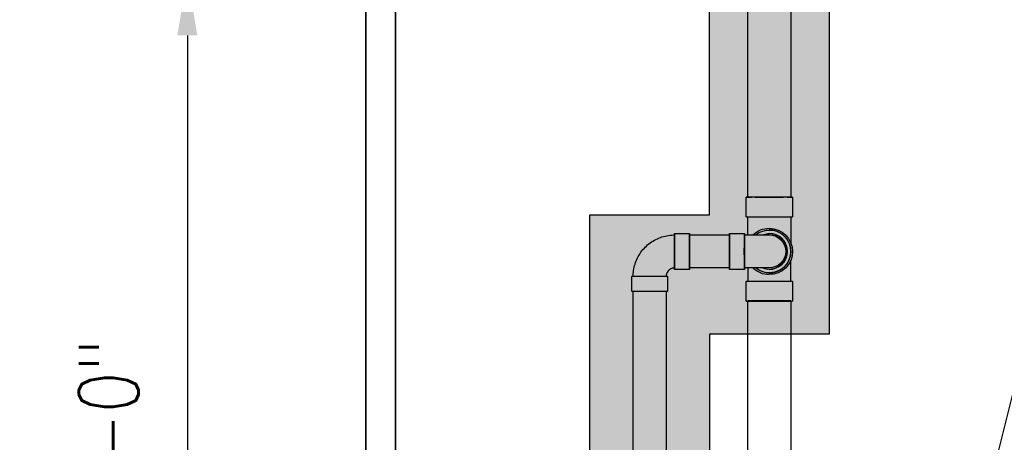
# Model space of a CAD drawing. Header units: inches. Extents: x -11997 to 19746, y -923 to 3129.
# Tile 20 of 25: x 474 to 671, y -438 to -353. Entities that reach past the tile are written whole.
import ezdxf
from ezdxf import colors
from ezdxf.entities.mleader import LeaderData, LeaderLine
from ezdxf.math import Vec2, Vec3

# ---------------------------------------------------------------- set-up
doc = ezdxf.new("R2010")
doc.units = ezdxf.units.IN
doc.header["$MEASUREMENT"] = 0
for name, color, linetype in [('A-DETL-THIN', 151, 'Continuous'), ('P-PIPE', 3, 'Continuous'), ('S-ANNO-DIMS', 1, 'Continuous'), ('S-ANNO-NOTE', 2, 'Continuous')]:
    doc.layers.add(name, color=color, linetype=linetype)
doc.layers.add('A-WALL-PATT', color=9, linetype='Continuous', true_color=0x808080)
doc.styles.add('Annotative', font='romans.shx', dxfattribs={"width": 0.8, "height": 0.125})
doc.dimstyles.new('Annotative', dxfattribs={"dimscale": 0, "dimtxt": 0.125, "dimasz": 0.125, "dimexe": 0.18, "dimexo": 0.0625, "dimgap": 0.09, "dimtad": 1, "dimdec": 3, "dimzin": 3, "dimdsep": 46, "dimlunit": 4, "dimtxsty": 'Annotative', "dimcen": 0.09, "dimclrt": 2, "dimazin": 2, "dimtfac": 1, "dimtdec": 3, "dimtmove": 0, "dimatfit": 0, "dimfxl": 1, "dimtfill": 1, "dimfrac": 2, "dimtolj": 1, "dimtzin": 0, "dimarcsym": 0})
pattern_1 = [(228.0127875, (-816.34173, -1536.20594), (-8, -9), [0.134536, -13.31908805]), (184.9697407, (-816.43173, -1536.305937), (12, 1), [0.230868, -22.85592476]), (132.510447, (-816.66173, -1536.32594), (10, -11), [0.162788, -16.1160326]), (267.273689, (-817.05173, -1536.575937), (1, 20), [0.210238, -20.81355804]), (292.8336542, (-817.06173, -1536.785937), (-5, 12), [0.206155, -20.40937313]), (357.273689, (-816.98173, -1536.975937), (-20, 1), [0.210238, -20.81355804]), (37.6942405, (-816.77173, -1536.985937), (-13, -10), [0.278029, -27.52484855]), (72.2553284, (-816.55173, -1536.815937), (7, 22), [0.262488, -25.9863215]), (121.4295656, (-816.47173, -1536.565937), (-8, 13), [0.21095, -20.8840731]), (175.2363583, (-816.58173, -1536.38594), (11, -1), [0.240832, -11.80076258]), (222.3974378, (-816.82173, -1536.365937), (-12, -11), [0.311448, -30.833375]), (138.814075, (-816.06173, -1536.58594), (-7, 6), [0.106301, -10.5238448]), (171.4692344, (-816.14173, -1536.515937), (13, -2), [0.202237, -20.0215114]), (225, (-816.3417, -1536.48594), (-1e-16, -1), [0.141421, -1.27279256]), (203.1985905, (-816.41173, -1536.36594), (5, 2), [0.076158, -7.5396151]), (291.8014095, (-816.48173, -1536.39594), (-1, 3), [0.107703, -5.2774618]), (30.9637565, (-816.44173, -1536.49594), (3, 2), [0.174929, -5.6560229]), (161.565051, (-816.29173, -1536.40594), (2, -1), [0.126491, -3.03578666]), (16.3895403, (-817.06173, -1536.395937), (10, 3), [0.1772, -17.54284515]), (70.346176, (-816.89173, -1536.34594), (-4, -11), [0.148661, -14.71740775]), (293.1985905, (-816.29173, -1536.20594), (-2, 5), [0.152315, -7.4634581]), (343.6104597, (-816.23173, -1536.345937), (-10, 3), [0.1772, -17.54284515]), (339.443955, (-817.06173, -1537.01594), (-5, 2), [0.17088, -8.37312375]), (294.7751406, (-816.90173, -1537.07594), (-5, 11), [0.143178, -14.17464306]), (66.8014095, (-816.28173, -1537.20594), (2, 5), [0.152315, -7.4634581]), (17.3540246, (-816.22173, -1537.065937), (-13, -4), [0.167631, -16.5954236]), (69.443955, (-816.77173, -1537.20594), (-2, -5), [0.08544, -8.45856375]), (101.309932, (-816.34173, -1537.20594), (-1, 4), [0.05099, -5.0480295]), (165.963757, (-816.35173, -1537.15594), (3, -1), [0.206155, -3.91695063]), (186.009006, (-816.55173, -1537.105937), (10, 1), [0.19105, -18.91392317]), (303.690068, (-816.44173, -1536.58594), (-1, 2), [0.144222, -3.46132928]), (353.1572266, (-816.36173, -1536.705937), (17, -2), [0.251794, -24.92756262]), (60.945396, (-816.11173, -1536.73594), (-4, -7), [0.102956, -10.19267414]), (90, (-816.0617, -1536.6459), (-1, 1), [0.06, -0.94]), (120.256437, (-816.57173, -1537.07594), (4, -7), [0.138924, -13.75352]), (48.0127875, (-816.64173, -1536.95594), (8, 9), [0.269072, -13.18455205]), (0, (-816.4617, -1536.7559), (1, 1), [0.26, -0.74]), (325.3048465, (-816.20173, -1536.75594), (10, -7), [0.158114, -15.6532743]), (254.054604, (-816.07173, -1536.84594), (-1, -4), [0.145602, -7.1345079]), (207.6459754, (-816.11173, -1536.985937), (-19, -10), [0.237065, -23.4694742]), (175.4260787, (-816.32173, -1537.095937), (-13, 1), [0.250799, -24.8290734])]

# ---------------------------------------------------------------- blocks, each defined once
blk = doc.blocks.new('Bend - PVC - Sch 40 - DWV_USACE - Standard-1141580-00_SP_Foundation Drainage Plan-TO FDN_DOC')
at = {"layer": 'P-PIPE'}
for p, q in [((196.42, 1131.78), (196.42, 1127.78)), ((205.73, 1127.78), (205.73, 1131.78))]:
    blk.add_line(p, q, dxfattribs=at)
at = {"layer": 'P-PIPE', "flags": 128}
for points in [[(196.76, 1137.78), (196.77, 1137.95), (196.78, 1138.13), (196.8, 1138.3), (196.82, 1138.47), (196.85, 1138.64), (196.89, 1138.81), (196.93, 1138.97), (196.98, 1139.14), (197.04, 1139.3), (197.11, 1139.46), (197.18, 1139.62), (197.25, 1139.77), (197.34, 1139.92), (197.42, 1140.07), (197.52, 1140.22), (197.62, 1140.36), (197.73, 1140.49), (197.84, 1140.62), (197.95, 1140.75), (198.07, 1140.87), (198.2, 1140.99), (198.33, 1141.1), (198.47, 1141.21), (198.61, 1141.31), (198.75, 1141.41), (198.9, 1141.5), (199.05, 1141.58), (199.2, 1141.66), (199.36, 1141.73), (199.52, 1141.8), (199.68, 1141.86), (199.84, 1141.91), (200.01, 1141.96), (200.18, 1142), (200.35, 1142.03), (200.52, 1142.06), (200.69, 1142.07), (200.86, 1142.09), (201.03, 1142.09), (201.08, 1142.09)], [(201.08, 1133.47), (200.9, 1133.47), (200.73, 1133.48), (200.56, 1133.5), (200.39, 1133.52), (200.22, 1133.55), (200.05, 1133.59), (199.88, 1133.64), (199.72, 1133.69), (199.56, 1133.74), (199.4, 1133.81), (199.24, 1133.88), (199.08, 1133.95), (198.93, 1134.04), (198.79, 1134.13), (198.64, 1134.22), (198.5, 1134.32), (198.36, 1134.43), (198.23, 1134.54), (198.11, 1134.65), (197.98, 1134.78), (197.87, 1134.9), (197.75, 1135.03), (197.65, 1135.17), (197.54, 1135.31), (197.45, 1135.45), (197.36, 1135.6), (197.27, 1135.75), (197.2, 1135.9), (197.12, 1136.06), (197.06, 1136.22), (197, 1136.38), (196.95, 1136.54), (196.9, 1136.71), (196.86, 1136.88), (196.83, 1137.05), (196.8, 1137.22), (196.78, 1137.39), (196.77, 1137.56), (196.77, 1137.73), (196.76, 1137.78)], [(196.76, 1131.78), (196.76, 1132.02), (196.76, 1132.27), (196.76, 1132.51), (196.76, 1132.75), (196.76, 1132.98), (196.76, 1133.22), (196.76, 1133.45), (196.76, 1133.68), (196.76, 1133.91), (196.76, 1134.14), (196.76, 1134.36), (196.76, 1134.57), (196.76, 1134.78), (196.76, 1134.99), (196.76, 1135.19), (196.76, 1135.39), (196.76, 1135.58), (196.76, 1135.76), (196.76, 1136.03)], [(205.39, 1134.47), (205.39, 1133.45), (205.39, 1133.22), (205.39, 1132.98), (205.39, 1132.75), (205.39, 1132.51), (205.39, 1132.27), (205.39, 1132.02), (205.39, 1131.78), (205.39, 1131.78)]]:
    blk.add_lwpolyline(points, dxfattribs=at)
at = {"layer": 'P-PIPE'}
for radius, start, end in [(4.66, 89.98, 269.98), (4.66, 89.98, 269.98), (4.31, 50.185, 309.815), (4.66, 45.359, 89.98), (4.66, 67.6903, 89.98), (4.66, 269.98, 314.641), (4.66, 269.98, 292.1312)]:
    blk.add_arc((201.08, 1137.78), radius, start, end, dxfattribs=at)
for centre, major_axis, start_param, end_param in [((201.08, 1131.78), (-4.66, 0), 4.712389, 7.853982), ((201.08, 1131.78), (-4.31, 0), 4.712389, 7.853982), ((201.08, 1131.78), (-4.66, 0), 1.570796, 4.712389), ((201.08, 1131.78), (-4.31, 0), 1.570796, 4.712389), ((201.07, 1127.78), (-4.66, 0), 4.712389, 7.853982), ((201.07, 1127.78), (-4.66, 0), 1.570796, 4.712389)]:
    blk.add_ellipse(centre, major_axis=major_axis, ratio=0.010271, start_param=start_param, end_param=end_param, dxfattribs=at)
blk = doc.blocks.new('Bend - PVC - Sch 40 - DWV_USACE - Standard-1148482-00_SP_Foundation Drainage Plan-TO FDN_DOC')
at = {"layer": 'P-PIPE'}
for p, q in [((219.08, 1141.38), (216.08, 1141.38)), ((216.08, 1134.17), (219.08, 1134.17)), ((220.47, 1132.78), (220.47, 1129.78)), ((227.68, 1129.78), (227.68, 1132.78))]:
    blk.add_line(p, q, dxfattribs=at)
at = {"layer": 'P-PIPE', "flags": 128}
for points in [[(227.35, 1133.62), (227.31, 1133.95), (227.25, 1134.28), (227.19, 1134.61), (227.11, 1134.93), (227.01, 1135.25), (226.91, 1135.56), (226.79, 1135.87), (226.66, 1136.18), (226.52, 1136.48), (226.37, 1136.78), (226.2, 1137.06), (226.02, 1137.35), (225.84, 1137.62), (225.64, 1137.89), (225.43, 1138.14), (225.21, 1138.39), (224.98, 1138.63), (224.74, 1138.87), (224.49, 1139.09), (224.23, 1139.3), (223.97, 1139.5), (223.7, 1139.69), (223.42, 1139.87), (223.13, 1140.04), (222.84, 1140.19), (222.54, 1140.34), (222.23, 1140.47), (221.92, 1140.59), (221.61, 1140.7), (221.29, 1140.79), (220.97, 1140.87), (220.64, 1140.94), (220.31, 1141), (219.98, 1141.04), (219.65, 1141.07), (219.32, 1141.09), (219.08, 1141.09)], [(219.08, 1134.47), (219.14, 1134.47), (219.21, 1134.46), (219.28, 1134.45), (219.35, 1134.45), (219.41, 1134.43), (219.48, 1134.42), (219.54, 1134.4), (219.61, 1134.38), (219.67, 1134.36), (219.73, 1134.33), (219.8, 1134.31), (219.86, 1134.28), (219.92, 1134.24), (219.97, 1134.21), (220.03, 1134.17), (220.09, 1134.13), (220.14, 1134.09), (220.19, 1134.05), (220.24, 1134), (220.29, 1133.95), (220.33, 1133.91), (220.38, 1133.85), (220.42, 1133.8), (220.46, 1133.75), (220.5, 1133.69), (220.53, 1133.63), (220.57, 1133.57), (220.6, 1133.51), (220.62, 1133.45), (220.65, 1133.39), (220.67, 1133.33), (220.69, 1133.26), (220.71, 1133.2), (220.73, 1133.13), (220.74, 1133.07), (220.75, 1133), (220.76, 1132.95)], [(220.76, 1132.95), (220.76, 1132.88), (220.76, 1132.82), (220.76, 1132.78)], [(227.39, 1132.78), (227.38, 1133.11), (227.36, 1133.44), (227.35, 1133.62)]]:
    blk.add_lwpolyline(points, dxfattribs=at)
at = {"layer": 'P-PIPE'}
for centre, major_axis, ratio, start_param, end_param in [((216.08, 1137.78), (0, 3.6), 0.001061, 0, 3.131176), ((216.08, 1137.78), (0, 3.6), 0.001061, 3.141593, 6.272769), ((219.08, 1137.78), (0, 3.6), 0.001061, 0, 3.131176), ((219.08, 1137.78), (0, 3.31), 0.001061, 6.272769, 9.414362), ((219.08, 1137.78), (0, 3.6), 0.001061, 3.141593, 6.272769), ((219.08, 1137.78), (0, 3.31), 0.001061, 3.131176, 6.272769), ((224.08, 1132.78), (3.6, 0), 0.010416, 0.001061, 3.141593), ((224.08, 1132.78), (3.6, 0), 0.010416, 3.142653, 6.283185), ((224.08, 1132.78), (3.31, 0), 0.010416, 0.001061, 3.141593), ((224.08, 1132.78), (3.31, 0), 0.010416, 3.142653, 6.283185), ((224.08, 1129.78), (-3.6, 0), 0.010416, 3.142653, 6.283185), ((224.08, 1129.78), (-3.6, 0), 0.010416, 0.001061, 3.141593)]:
    blk.add_ellipse(centre, major_axis=major_axis, ratio=ratio, start_param=start_param, end_param=end_param, dxfattribs=at)
blk = doc.blocks.new('Bend - PVC - Sch 40 - DWV_USACE - Standard-1148485-00_SP_Foundation Drainage Plan-TO FDN_DOC')
at = {"layer": 'P-PIPE'}
for p, q in [((209.08, 1141.38), (206.08, 1141.38)), ((206.08, 1134.17), (209.08, 1134.17))]:
    blk.add_line(p, q, dxfattribs=at)
at = {"layer": 'P-PIPE', "flags": 128}
for points in [[(206.08, 1141.09), (205.88, 1141.09), (205.68, 1141.09), (205.48, 1141.09), (205.28, 1141.09), (205.08, 1141.09), (204.89, 1141.09), (204.69, 1141.09), (204.5, 1141.09), (204.31, 1141.09), (204.13, 1141.09), (203.95, 1141.09), (203.77, 1141.09), (203.59, 1141.09), (203.42, 1141.09), (203.25, 1141.09), (203.09, 1141.09), (202.93, 1141.09), (202.78, 1141.09), (202.63, 1141.09), (202.49, 1141.09), (202.35, 1141.09), (202.22, 1141.09), (202.1, 1141.09), (201.98, 1141.09), (201.87, 1141.09), (201.76, 1141.09), (201.67, 1141.09), (201.58, 1141.09), (201.49, 1141.09), (201.42, 1141.09), (201.35, 1141.09), (201.29, 1141.09), (201.23, 1141.09), (201.19, 1141.09), (201.15, 1141.09), (201.12, 1141.09), (201.1, 1141.09), (201.08, 1141.09), (201.08, 1141.09), (201.08, 1141.09)], [(201.08, 1134.47), (201.08, 1134.47), (201.09, 1134.47), (201.11, 1134.47), (201.14, 1134.47), (201.18, 1134.47), (201.22, 1134.47), (201.27, 1134.47), (201.33, 1134.47), (201.4, 1134.47), (201.47, 1134.47), (201.55, 1134.47), (201.64, 1134.47), (201.74, 1134.47), (201.84, 1134.47), (201.95, 1134.47), (202.07, 1134.47), (202.19, 1134.47), (202.32, 1134.47), (202.45, 1134.47), (202.6, 1134.47), (202.74, 1134.47), (202.89, 1134.47), (203.05, 1134.47), (203.21, 1134.47), (203.38, 1134.47), (203.55, 1134.47), (203.72, 1134.47), (203.9, 1134.47), (204.08, 1134.47), (204.27, 1134.47), (204.46, 1134.47), (204.65, 1134.47), (204.84, 1134.47), (205.04, 1134.47), (205.23, 1134.47), (205.43, 1134.47), (205.63, 1134.47), (205.83, 1134.47), (206.03, 1134.47), (206.08, 1134.47)]]:
    blk.add_lwpolyline(points, dxfattribs=at)
at = {"layer": 'P-PIPE'}
for radius, start, end in [(3.6, 90, 270), (3.6, 66.7789, 293.2211), (3.31, 90, 270)]:
    blk.add_arc((201.08, 1137.78), radius, start, end, dxfattribs=at)
for centre, major_axis, start_param, end_param in [((206.08, 1137.78), (0, 3.6), 4.712389, 7.853982), ((206.08, 1137.78), (0, 3.31), 4.712389, 7.853982), ((209.08, 1137.78), (0, 3.6), 4.712389, 7.853982), ((206.08, 1137.78), (0, 3.6), 1.570796, 4.712389), ((206.08, 1137.78), (0, 3.31), 1.570796, 4.712389), ((209.08, 1137.78), (0, 3.6), 1.570796, 4.712389)]:
    blk.add_ellipse(centre, major_axis=major_axis, ratio=0.001061, start_param=start_param, end_param=end_param, dxfattribs=at)
blk = doc.blocks.new('Mechanical_Box_H_rvt-1-00_SP_Foundation Drainage Plan-TO FDN_DOC')
at = {"layer": 'A-DETL-THIN'}
for p, q in [((1366.08, 905.21), (1366.08, 1481.16)), ((1366.08, 1481.16), (1366.08, 905.21)), ((1360.08, 1475.16), (1360.08, 905.21)), ((1360.08, 905.21), (1360.08, 1475.16))]:
    blk.add_line(p, q, dxfattribs=at)
at = {"layer": 'P-PIPE'}
for p, q in [((1436.76, 1148.68), (1436.76, 1186.23)), ((1445.39, 1186.23), (1445.39, 1148.68)), ((1436.44, 1144.7), (1436.44, 1148.68)), ((1445.71, 1148.68), (1445.71, 1144.7)), ((1425.08, 1141.09), (1433.08, 1141.09)), ((1433.08, 1134.47), (1425.08, 1134.47)), ((1413.76, 1004.68), (1413.76, 1129.78)), ((1420.39, 1129.78), (1420.39, 1004.8)), ((1436.81, 1007.11), (1436.77, 1127.88)), ((1445.39, 1127.88), (1445.44, 1007.11))]:
    blk.add_line(p, q, dxfattribs=at)
at = {"layer": 'P-PIPE', "flags": 128}
for points in [[(1436.74, 1141.09), (1436.74, 1141.48), (1436.74, 1141.73), (1436.74, 1141.98), (1436.74, 1142.24), (1436.74, 1142.5), (1436.74, 1142.77), (1436.74, 1143.04), (1436.74, 1143.31), (1436.74, 1143.59), (1436.74, 1143.86), (1436.74, 1144.14), (1436.74, 1144.42), (1436.74, 1144.7), (1436.74, 1144.7)], [(1445.42, 1144.7), (1445.42, 1144.42), (1445.42, 1144.14), (1445.42, 1143.86), (1445.42, 1143.59), (1445.42, 1143.31), (1445.42, 1143.04), (1445.42, 1142.77), (1445.42, 1142.51), (1445.42, 1142.24), (1445.42, 1141.98), (1445.42, 1141.73), (1445.42, 1141.48), (1445.42, 1141.24), (1445.42, 1141), (1445.42, 1140.77), (1445.42, 1140.54), (1445.42, 1140.32), (1445.42, 1140.11), (1445.42, 1139.9), (1445.42, 1139.47)]]:
    blk.add_lwpolyline(points, dxfattribs=at)
at = {"layer": 'P-PIPE'}
blk.add_arc((1441.08, 1137.78), 3.6, 270, 90, dxfattribs=at)
blk.add_arc((1441.08, 1137.78), 3.6, 270, 90, dxfattribs=at)
at = {"layer": 'P-PIPE', "extrusion": (0, 0, -1)}
for centre, major_axis, ratio, start_param, end_param in [((1441.08, 1148.68), (4.63, 0), 0.010399, 1.570796, 4.712389), ((1441.08, 1148.68), (4.31, 0), 0.010399, 3.141593, 4.712389), ((1441.08, 1148.68), (-4.31, 0), 0.010399, 4.712389, 6.283185), ((1441.08, 1148.68), (-4.63, 0), 0.010399, 1.570796, 4.712389), ((1441.08, 1148.68), (4.31, 0), 0.010399, 4.712389, 6.283185), ((1441.08, 1148.68), (-4.31, 0), 0.010399, 3.141593, 4.712389), ((1441.08, 1144.7), (-4.63, 0), 0.010399, 4.712389, 7.853982), ((1441.08, 1144.7), (-4.34, 0), 0.010399, 4.712389, 7.853982), ((1441.08, 1144.7), (4.63, 0), 0.010399, 4.712389, 7.853982), ((1441.08, 1144.7), (-4.34, 0), 0.010399, 1.570796, 4.712389), ((1425.08, 1137.78), (0, 3.31), 0.001061, 4.712389, 6.283185), ((1425.08, 1137.78), (0, 3.31), 0.001061, 0, 1.570796), ((1433.08, 1137.78), (0, 3.31), 0.001061, 4.712389, 6.283185), ((1433.08, 1137.78), (0, 3.31), 0.001061, 0, 1.570796), ((1425.08, 1137.78), (0, 3.31), 0.001061, 3.141593, 4.712389), ((1425.08, 1137.78), (0, 3.31), 0.001061, 1.570796, 3.141593), ((1433.08, 1137.78), (0, 3.31), 0.001061, 3.141593, 4.712389), ((1433.08, 1137.78), (0, 3.31), 0.001061, 1.570796, 3.141593), ((1417.08, 1129.78), (-3.31, 0), 0.010416, 0, 1.570796), ((1417.08, 1129.78), (-3.31, 0), 0.010416, 4.712389, 6.283185), ((1417.08, 1129.78), (-3.31, 0), 0.010416, 1.570796, 3.141593), ((1417.08, 1129.78), (-3.31, 0), 0.010416, 3.141593, 4.712389), ((1441.08, 1127.88), (4.31, 0), 0.010271, 3.141593, 4.712389), ((1441.08, 1127.88), (4.31, 0), 0.010271, 1.570796, 3.141593), ((1441.08, 1127.88), (4.31, 0), 0.010271, 4.712389, 6.283185), ((1441.08, 1127.88), (4.31, 0), 0.010271, 0, 1.570796)]:
    blk.add_ellipse(centre, major_axis=major_axis, ratio=ratio, start_param=start_param, end_param=end_param, dxfattribs=at)
at = {"layer": 'P-PIPE', "color": 3, "lineweight": 9, "xscale": -1}
for name, p in [('Bend - PVC - Sch 40 - DWV_USACE - Standard-1141580-00_SP_Foundation Drainage Plan-TO FDN_DOC', (1642.15, 0)), ('Bend - PVC - Sch 40 - DWV_USACE - Standard-1148482-00_SP_Foundation Drainage Plan-TO FDN_DOC', (1641.15, 0)), ('Bend - PVC - Sch 40 - DWV_USACE - Standard-1148485-00_SP_Foundation Drainage Plan-TO FDN_DOC', (1642.15, 0))]:
    blk.add_blockref(name, p, dxfattribs=at)
blk = doc.blocks.new('*D32')
at = {"layer": 'Defpoints', "color": 0, "transparency": 16777216}
for p in [(531.46, -344.05), (507.24, -536.05), (537.53, -536.05)]:
    blk.add_point(p, dxfattribs=at)
at = {"layer": 'S-ANNO-DIMS', "color": 0, "lineweight": -2, "transparency": 16777216}
for p, q in [((525.46, -344.05), (489.96, -344.05)), ((507.24, -356.05), (507.24, -524.05)), ((531.53, -536.05), (489.96, -536.05))]:
    blk.add_line(p, q, dxfattribs=at)
at = {"layer": 'S-ANNO-DIMS', "color": 0, "transparency": 16777216}
for points in [[(505.24, -356.05), (509.24, -356.05), (507.24, -344.05)], [(505.24, -524.05), (509.24, -524.05), (507.24, -536.05)]]:
    blk.add_solid(points, dxfattribs=at)
at = {"layer": 'S-ANNO-DIMS', "color": 2, "lineweight": -3, "transparency": 16777216, "insert": (491.46, -440.05), "char_height": 12, "attachment_point": 5, "rotation": 90, "style": 'Annotative', "bg_fill": 3, "box_fill_scale": 1.25, "bg_fill_color": 256, "bg_fill_true_color": 13158600, "bg_fill_transparency": 0}
blk.add_mtext('\\A1;16\'-0"', dxfattribs=at)

msp = doc.modelspace()

# ---------------------------------------------------------------- hatches: boundary and pattern name
at = {"layer": 'A-WALL-PATT', "lineweight": -3}
h = msp.add_hatch(dxfattribs=at)
h.set_pattern_fill('GRAVEL', color=8)
h.set_pattern_definition(pattern_1)
h.paths.add_polyline_path([(956.3516, -686), (654.0157, -686), (654.0157, -606), (588.0157, -606), (588.0157, -392.0482), (612.0157, -392.0482), (612.0157, 0), (-611.9843, 0), (-611.9843, -392.0482), (-587.9843, -392.0482), (-587.9843, -606), (-653.9843, -606), (-653.9843, -686), (-956.3516, -686), (-956.3516, -662), (-677.9843, -662), (-677.9843, -582), (-611.9843, -582), (-611.9843, -416), (-635.9843, -416), (-635.9843, 23.9518), (636.0157, 23.9518), (636.0157, -416.0482), (612.0157, -416.0482), (612.0157, -582), (678.0157, -582), (678.0157, -662), (956.3516, -662)])
at = {"layer": 'A-WALL-PATT', "lineweight": -3, "transparency": 33554559}
h = msp.add_hatch(dxfattribs=at)
h.set_pattern_fill('GRAVEL', color=8, style=0)
h.set_pattern_definition(pattern_1)
h.paths.add_polyline_path([(956.3516, -686), (654.0157, -686), (654.0157, -606), (588.0157, -606), (588.0157, -392.0482), (612.0157, -392.0482), (612.0157, 0), (-611.9843, 0), (-611.9843, -392.0482), (-587.9843, -392.0482), (-587.9843, -606), (-653.9843, -606), (-653.9843, -686), (-956.3516, -686), (-956.3516, -662), (-677.9843, -662), (-677.9843, -582), (-611.9843, -582), (-611.9843, -416), (-635.9843, -416), (-635.9843, 23.9518), (636.0157, 23.9518), (636.0157, -416.0482), (612.0157, -416.0482), (612.0157, -582), (678.0157, -582), (678.0157, -662), (956.3516, -662)])
h = msp.add_hatch(dxfattribs=at)
h.set_pattern_fill('AR-SAND', color=8, scale=4)
h.set_pattern_definition([(37.5, (-817.062, -1537.206), (-0.251973, 7.707295), [0, -6.08, 0, -6.8, 0, -6.5]), (7.5, (-817.062, -1537.206), (7.079107, 11.288584), [0, -3.28, 0, -5.48, 0, -2.1]), (327.5, (-821.982, -1537.206), (12.456567, 0.022636), [0, -2, 0, -7.2, 0, -9.4]), (317.5, (-821.982, -1537.206), (12.024506, 3.5107), [0, -1, 0, -4.72, 0, -5.4])])
h.paths.add_polyline_path([(956.3516, -686), (654.0157, -686), (654.0157, -606), (588.0157, -606), (588.0157, -392.0482), (612.0157, -392.0482), (612.0157, 0), (-611.9843, 0), (-611.9843, -392.0482), (-587.9843, -392.0482), (-587.9843, -606), (-653.9843, -606), (-653.9843, -686), (-956.3516, -686), (-956.3516, -662), (-677.9843, -662), (-677.9843, -582), (-611.9843, -582), (-611.9843, -416), (-635.9843, -416), (-635.9843, 23.9518), (636.0157, 23.9518), (636.0157, -416.0482), (612.0157, -416.0482), (612.0157, -582), (678.0157, -582), (678.0157, -662), (956.3516, -662)])

# ---------------------------------------------------------------- block references
at = {"layer": 'P-PIPE', "color": 8, "lineweight": -3}
msp.add_blockref('Mechanical_Box_H_rvt-1-00_SP_Foundation Drainage Plan-TO FDN_DOC', (-817.0617, -1537.2059), dxfattribs=at)

# ---------------------------------------------------------------- leaders
at = {"layer": 'S-ANNO-NOTE', "lineweight": -3}
ml = msp.add_multileader_mtext('Standard', dxfattribs=at)
ml.set_content('6"%%C PERF. FDN. DRAIN', color=256, style='Annotative')
ml.set_leader_properties(color=1, linetype='ByLayer', lineweight=-1)
ml.build(insert=Vec2(0, 0))
ml.multileader.update_dxf_attribs({"text_right_attachment_type": 3, "dogleg_length": 0.125, "arrow_head_size": 12, "scale": 96})
ctx = ml.context
ctx.base_point, ctx.scale, ctx.char_height, ctx.arrow_head_size, ctx.landing_gap_size, ctx.plane_origin = Vec3(701.5055, -361.3997), 96, 12, 12, 9, Vec3(557.644, -377.3895)
ctx.right_attachment = 3
notes = []
notes.append((ctx, [(0, (1, 1, 0), (689.5055, -361.3997), (1, 0), 12, [(1, [(604.3282, -435.3774), (632.429, -590.0007)], 0, [])])]))
ctx.mtext.insert, ctx.mtext.width, ctx.mtext.flow_direction = Vec3(710.5055, -355.3997), 112.737541, 5
for ctx, leaders in notes:
    for number, flags, end, landing, length, lines in leaders:
        leader = LeaderData()
        leader.index, (leader.has_last_leader_line, leader.has_dogleg_vector, leader.attachment_direction) = number, flags
        leader.last_leader_point, leader.dogleg_vector, leader.dogleg_length = Vec3(end), Vec3(landing), length
        for number, points, colour, breaks in lines:
            line = LeaderLine()
            line.index, line.vertices, line.color, line.breaks = number, Vec3.list(points), colors.encode_raw_color(colour), breaks
            leader.lines.append(line)
        ctx.leaders.append(leader)

# ---------------------------------------------------------------- next in the draw order: dimensions: what is measured, and where the dimension line sits
at = {"layer": 'S-ANNO-DIMS', "lineweight": -3}
dim = msp.add_linear_dim(base=(507.2379, -536.0482), p1=(531.4621, -344.0482), p2=(537.5251, -536.0482), angle=90, dimstyle='Annotative', override={"dimpost": '\\X'}, dxfattribs=at)
dim.commit()
dim.dimension.update_dxf_attribs({"geometry": '*D32', "text_midpoint": (491.4551, -440.0482)})

# ---------------------------------------------------------------- next in the draw order: linework, layer by layer
at = {"layer": 'A-WALL-PATT', "color": 8, "lineweight": -3, "flags": 128}
for points in [[(-635.9843, 23.9518), (636.0157, 23.9518), (636.0157, -416.0482), (612.0157, -416.0482), (612.0157, -582), (678.0157, -582), (678.0157, -662), (956.3516, -662), (956.3516, -686)], [(956.3516, -686), (654.0157, -686), (654.0157, -606), (588.0157, -606), (588.0157, -392.0482), (612.0157, -392.0482), (612.0157, 0), (-611.9843, 0)]]:
    msp.add_lwpolyline(points, dxfattribs=at)

doc.saveas('drawing.dxf')
